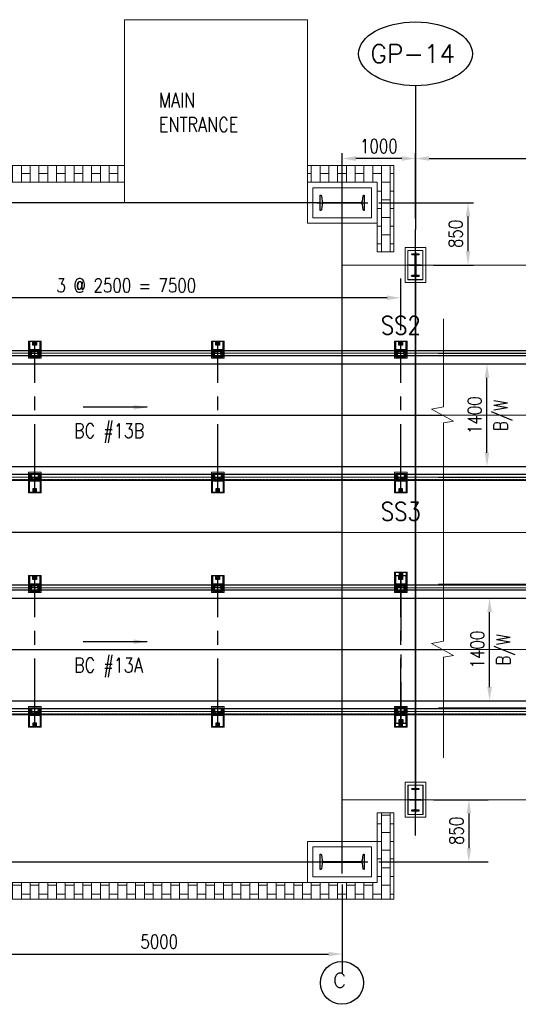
# Model space of a CAD drawing. Header units: inches. Extents: x -204116 to 930598, y -391373 to 256461.
# Tile 140 of 225: x 367315 to 374126, y -211318 to -197874. Entities that reach past the tile are written whole.
import ezdxf
from ezdxf.lldxf.tags import DXFTag

# ---------------------------------------------------------------- set-up
doc = ezdxf.new("R2010")
doc.units = ezdxf.units.IN
doc.header["$LTSCALE"] = 10
doc.header["$MEASUREMENT"] = 0
doc.header["$PDMODE"] = 1
doc.header["$PDSIZE"] = 1000
for name, pattern in [('CENTER', [2, 1.25, -0.25, 0.25, -0.25]), ('CONTINOUS', [0]), ('HIDDEN', [0.375, 0.25, -0.125])]:
    doc.linetypes.add(name, pattern=pattern)
doc.layers.get('Defpoints').update_dxf_attribs({"lineweight": 25})
doc.layers.add('BELT', color=4, linetype='Continuous')
doc.layers.add('EQP', color=71, linetype='Continuous')
for name, color, linetype, lineweight in [('cen', 2, 'CENTER2', 25), ('CENTER', 2, 'CENTER', 25), ('CTEXT2', 3, 'Continuous', 25), ('HIDDEN', 1, 'HIDDEN', 25), ('HIDEN', 8, 'CONTINOUS', 9), ('OBJECT', 7, 'Continuous', 25), ('TEXT', 3, 'Continuous', 25)]:
    doc.layers.add(name, color=color, linetype=linetype, lineweight=lineweight)
doc.styles.add('MIC', font='romans.shx', dxfattribs={"width": 0.8})
doc.styles.add('romans', font='romans.shx', dxfattribs={"width": 0.8})
doc.styles.get("Standard").update_dxf_attribs({"font": 'simplex.shx'})
tags = doc.linetypes.add('CENTER2', pattern=[1.125, 0.75, -0.125, 0.125, -0.125]).pattern_tags.tags
tags[10:11] = [DXFTag(74, 4), DXFTag(75, 0), DXFTag(340, '0'), DXFTag(46, 1.0), DXFTag(50, 0.0), DXFTag(44, 0.0), DXFTag(45, 0.0)]
tags[8:9] = [DXFTag(74, 4), DXFTag(75, 0), DXFTag(340, '0'), DXFTag(46, 1.0), DXFTag(50, 0.0), DXFTag(44, 0.0), DXFTag(45, 0.0)]
tags[6:7] = [DXFTag(74, 4), DXFTag(75, 0), DXFTag(340, '0'), DXFTag(46, 1.0), DXFTag(50, 0.0), DXFTag(44, 0.0), DXFTag(45, 0.0)]
tags[4:5] = [DXFTag(74, 4), DXFTag(75, 0), DXFTag(340, '0'), DXFTag(46, 1.0), DXFTag(50, 0.0), DXFTag(44, 0.0), DXFTag(45, 0.0)]
doc.dimstyles.new('1_75', dxfattribs={"dimscale": 75, "dimtxt": 2.5, "dimasz": 2.5, "dimexe": 1, "dimexo": 2, "dimgap": 1, "dimtad": 1, "dimtoh": 1, "dimdec": 0, "dimzin": 9, "dimdsep": 46, "dimtxsty": 'MIC', "dimcen": 2.5, "dimclrd": 1, "dimclre": 1, "dimclrt": 256, "dimadec": 0, "dimazin": 0, "dimtfac": 1, "dimtdec": 0, "dimtmove": 2, "dimatfit": 3, "dimfxl": 1, "dimlwd": -1, "dimlwe": -1, "dimarcsym": 0})

# ---------------------------------------------------------------- blocks, each defined once
blk = doc.blocks.new('ss')
for p, q in [((1740804, -1566403, 1912505), (1740804, -1566453, 1912505)), ((1740854, -1566403, 1912505), (1740804, -1566403, 1912505)), ((1740852, -1566409, 1912505), (1740817, -1566412, 1912505)), ((1740854, -1566403, 1912505), (1740854, -1566406, 1912505)), ((1742500, -1566403, 1912505), (1742500, -1566406, 1912505)), ((1742500, -1566403, 1912505), (1742550, -1566403, 1912505)), ((1742503, -1566409, 1912505), (1742537, -1566412, 1912505)), ((1742550, -1566403, 1912505), (1742550, -1566453, 1912505)), ((1740804, -1566503, 1912505), (1740804, -1566453, 1912505)), ((1740854, -1566503, 1912505), (1740804, -1566503, 1912505)), ((1740809, -1566421, 1912505), (1740809, -1566453, 1912505)), ((1740809, -1566485, 1912505), (1740809, -1566453, 1912505)), ((1740852, -1566498, 1912505), (1740817, -1566494, 1912505)), ((1740854, -1566503, 1912505), (1740854, -1566500, 1912505)), ((1742500, -1566503, 1912505), (1742500, -1566500, 1912505)), ((1742500, -1566503, 1912505), (1742550, -1566503, 1912505)), ((1742503, -1566498, 1912505), (1742537, -1566494, 1912505)), ((1742545, -1566421, 1912505), (1742545, -1566453, 1912505)), ((1742545, -1566485, 1912505), (1742545, -1566453, 1912505)), ((1742550, -1566503, 1912505), (1742550, -1566453, 1912505))]:
    blk.add_line(p, q)
at = {"elevation": 1912505}
for points in [[(1740882, -1566526), (1740671, -1566526), (1740671, -1566381), (1740882, -1566381)], [(1742472, -1566526), (1742733, -1566526), (1742733, -1566381), (1742472, -1566381)], [(1740672, -1566478), (1740722, -1566478), (1740722, -1566428), (1740672, -1566428)], [(1742732, -1566478), (1742682, -1566478), (1742682, -1566428), (1742732, -1566428)]]:
    blk.add_lwpolyline(points, close=True, dxfattribs=at)
at = {"linetype": 'Continuous', "elevation": 1912505}
for points in [[(1740872, -1566516), (1740872, -1566391), (1740782, -1566391), (1740782, -1566516)], [(1742482, -1566516), (1742482, -1566391), (1742572, -1566391), (1742572, -1566516)]]:
    blk.add_lwpolyline(points, close=True, dxfattribs=at)
for centre in [(1740697, -1566453, 1912505), (1742707, -1566453, 1912505)]:
    blk.add_circle(centre, 20.8)
for centre, radius, start, end in [((1740818, -1566421, 1912505), 9, 96, 180), ((1740852, -1566406, 1912505), 2.4, 276, 0), ((1742503, -1566406, 1912505), 2.4, 180, 264), ((1742536, -1566421, 1912505), 9, 360, 84), ((1740818, -1566485, 1912505), 9, 180, 264), ((1740852, -1566500, 1912505), 2.4, 0, 84), ((1742503, -1566500, 1912505), 2.4, 96, 180), ((1742536, -1566485, 1912505), 9, 276, 360)]:
    blk.add_arc(centre, radius, start, end)
at = {"layer": 'CENTER', "ltscale": 75}
for p, q in [((1740832, -1566366, 1912505), (1740832, -1566541, 1912505)), ((1740832, -1566366, 1912505), (1740832, -1566541, 1912505)), ((1742522, -1566366, 1912505), (1742522, -1566541, 1912505)), ((1742522, -1566366, 1912505), (1742522, -1566541, 1912505)), ((1742736, -1566453, 1912505), (1740667, -1566453, 1912505)), ((1740697, -1566428, 1912505), (1740697, -1566478, 1912505)), ((1742707, -1566428, 1912505), (1742707, -1566478, 1912505))]:
    blk.add_line(p, q, dxfattribs=at)
at = {"layer": 'HIDEN', "color": 8, "ltscale": 25, "elevation": 1912505}
for points in [[(1740897, -1566541), (1740667, -1566541), (1740667, -1566366), (1740897, -1566366)], [(1742457, -1566541), (1742736, -1566541), (1742736, -1566366), (1742457, -1566366)]]:
    blk.add_lwpolyline(points, close=True, dxfattribs=at)
blk = doc.blocks.new('MB 600')
at = {"layer": 'cen'}
for p, q in [((1434933, -1594061, -4420572), (1434933, -1594411, -4420572)), ((1434583, -1594220, -4420572), (1435283, -1594220, -4420572))]:
    blk.add_line(p, q, dxfattribs=at)
at = {"layer": 'EQP', "color": 3, "ltscale": 0.05, "elevation": -4420572}
blk.add_lwpolyline([(1434633, -1594115), (1434633, -1594325), (1434637, -1594325, 0.373885), (1434647, -1594316), (1434657, -1594243, -0.373885), (1434677, -1594226), (1435188, -1594226, -0.373885), (1435208, -1594243), (1435218, -1594316, 0.373885), (1435228, -1594325), (1435233, -1594325), (1435233, -1594115), (1435228, -1594115, 0.373885), (1435218, -1594124), (1435208, -1594197, -0.373885), (1435188, -1594214), (1434677, -1594214, -0.373885), (1434657, -1594197), (1434647, -1594124, 0.373885), (1434637, -1594115)], format="xyb", close=True, dxfattribs=at)
blk = doc.blocks.new('*D309')
at = {"color": 1, "transparency": 16777216}
for p, q in [((372721, -200587), (372721, -199695)), ((378721, -200415), (378721, -199695)), ((372908, -199770), (378533, -199770))]:
    blk.add_line(p, q, dxfattribs=at)
for points in [[(372908, -199739), (372908, -199801), (372721, -199770)], [(378533, -199739), (378533, -199801), (378721, -199770)]]:
    blk.add_solid(points, dxfattribs=at)
at = {"layer": 'Defpoints', "color": 0, "transparency": 16777216}
for p in [(378721, -199770), (378721, -200565), (372721, -200737)]:
    blk.add_point(p, dxfattribs=at)
at = {"transparency": 16777216, "insert": (375721, -199601), "char_height": 187.5, "attachment_point": 5, "style": 'MIC'}
blk.add_mtext('6000', dxfattribs=at)
blk = doc.blocks.new('*D310')
at = {"color": 1, "transparency": 16777216}
for p, q in [((371721, -200224), (371721, -199695)), ((372721, -200587), (372721, -199695)), ((372533, -199770), (371908, -199770))]:
    blk.add_line(p, q, dxfattribs=at)
for points in [[(371908, -199739), (371908, -199801), (371721, -199770)], [(372533, -199739), (372533, -199801), (372721, -199770)]]:
    blk.add_solid(points, dxfattribs=at)
at = {"layer": 'Defpoints', "color": 0, "transparency": 16777216}
for p in [(371721, -199770), (371721, -200374, 4420572), (372721, -200737)]:
    blk.add_point(p, dxfattribs=at)
at = {"transparency": 16777216, "insert": (372221, -199601), "char_height": 187.5, "attachment_point": 5, "style": 'MIC'}
blk.add_mtext('1000', dxfattribs=at)
blk = doc.blocks.new('*D505')
at = {"color": 1, "transparency": 16777216}
for p, q in [((371721, -209684), (371721, -210894)), ((366721, -209729), (366721, -210894)), ((366908, -210632), (371533, -210632))]:
    blk.add_line(p, q, dxfattribs=at)
for points in [[(366908, -210601), (366908, -210663), (366721, -210632)], [(371533, -210601), (371533, -210663), (371721, -210632)]]:
    blk.add_solid(points, dxfattribs=at)
at = {"layer": 'Defpoints', "color": 0, "transparency": 16777216}
for p in [(366721, -209579, -4420572), (371721, -209534, -4420572), (371721, -210632)]:
    blk.add_point(p, dxfattribs=at)
at = {"transparency": 16777216, "insert": (369221, -210463), "char_height": 187.5, "attachment_point": 5, "style": 'MIC'}
blk.add_mtext('5000', dxfattribs=at)
blk = doc.blocks.new('*D506')
at = {"color": 1, "transparency": 16777216}
for p, q in [((373035, -202574), (373960, -202574)), ((373698, -203787), (373698, -202762)), ((373035, -203974), (373960, -203974))]:
    blk.add_line(p, q, dxfattribs=at)
for points in [[(373667, -202762), (373729, -202762), (373698, -202574)], [(373667, -203787), (373729, -203787), (373698, -203974)]]:
    blk.add_solid(points, dxfattribs=at)
at = {"layer": 'Defpoints', "color": 0, "transparency": 16777216}
for p in [(372885, -202574, 2), (373698, -202574), (372885, -203974, 2)]:
    blk.add_point(p, dxfattribs=at)
at = {"transparency": 16777216, "char_height": 187.5, "attachment_point": 5, "rotation": 89.9999, "style": 'MIC'}
for s, insert in [('1400', (373529, -203274)), ('B/W', (373916, -203274))]:
    blk.add_mtext(s, dxfattribs=dict(at, insert=insert))
blk = doc.blocks.new('*D507')
at = {"color": 1, "transparency": 16777216}
for p, q in [((373035, -205774), (373996, -205774)), ((373734, -206987), (373734, -205962)), ((373035, -207174), (373996, -207174))]:
    blk.add_line(p, q, dxfattribs=at)
for points in [[(373702, -205962), (373765, -205962), (373734, -205774)], [(373702, -206987), (373765, -206987), (373734, -207174)]]:
    blk.add_solid(points, dxfattribs=at)
at = {"layer": 'Defpoints', "color": 0, "transparency": 16777216}
for p in [(372885, -205774, 2), (373734, -205774), (372885, -207174, 2)]:
    blk.add_point(p, dxfattribs=at)
at = {"transparency": 16777216, "char_height": 187.5, "attachment_point": 5, "rotation": 89.9999, "style": 'MIC'}
for s, insert in [('1400', (373565, -206474)), ('B/W', (373951, -206474))]:
    blk.add_mtext(s, dxfattribs=dict(at, insert=insert))
blk = doc.blocks.new('*D508')
at = {"color": 1, "transparency": 16777216}
for p, q in [((374548, -202242), (374548, -202054)), ((373035, -202429), (374810, -202429)), ((374548, -204119), (374548, -202429)), ((373035, -204119), (374810, -204119)), ((374548, -204307), (374548, -204494))]:
    blk.add_line(p, q, dxfattribs=at)
for points in [[(374517, -202242), (374579, -202242), (374548, -202429)], [(374517, -204307), (374579, -204307), (374548, -204119)]]:
    blk.add_solid(points, dxfattribs=at)
at = {"layer": 'Defpoints', "color": 0, "transparency": 16777216}
for p in [(372885, -202429, 2), (374548, -202429), (372885, -204119, 2)]:
    blk.add_point(p, dxfattribs=at)
at = {"transparency": 16777216, "insert": (374548, -203235), "char_height": 187.5, "attachment_point": 5, "rotation": 89.9999, "style": 'MIC'}
blk.add_mtext('1690 C/C\\PSTR, SS', dxfattribs=at)
blk = doc.blocks.new('*D509')
at = {"color": 1, "transparency": 16777216}
for p, q in [((374651, -205393), (374651, -205205)), ((373035, -205580), (374913, -205580)), ((374651, -207270), (374651, -205580)), ((373035, -207270), (374913, -207270)), ((374651, -207458), (374651, -207645))]:
    blk.add_line(p, q, dxfattribs=at)
for points in [[(374620, -205393), (374682, -205393), (374651, -205580)], [(374620, -207458), (374682, -207458), (374651, -207270)]]:
    blk.add_solid(points, dxfattribs=at)
at = {"layer": 'Defpoints', "color": 0, "transparency": 16777216}
for p in [(372885, -205580, 2), (374651, -205580), (372885, -207270, 2)]:
    blk.add_point(p, dxfattribs=at)
at = {"transparency": 16777216, "insert": (374651, -206386), "char_height": 187.5, "attachment_point": 5, "rotation": 89.9999, "style": 'MIC'}
blk.add_mtext('1690 C/C\\PSTR, SS', dxfattribs=at)
blk = doc.blocks.new('*D513')
at = {"color": 1, "transparency": 16777216}
for p, q in [((365021, -202114), (365021, -201409)), ((372521, -202114), (372521, -201409)), ((372333, -201672), (365208, -201672))]:
    blk.add_line(p, q, dxfattribs=at)
for points in [[(365208, -201640), (365208, -201703), (365021, -201672)], [(372333, -201640), (372333, -201703), (372521, -201672)]]:
    blk.add_solid(points, dxfattribs=at)
at = {"layer": 'Defpoints', "color": 0, "transparency": 16777216}
for p in [(365021, -201672), (365021, -202264, -2509177), (372521, -202264, -2509177)]:
    blk.add_point(p, dxfattribs=at)
at = {"transparency": 16777216, "insert": (368771, -201503), "char_height": 187.5, "attachment_point": 5, "style": 'MIC'}
blk.add_mtext('3 @ 2500 = 7500', dxfattribs=at)
blk = doc.blocks.new('*D517')
at = {"color": 1, "transparency": 16777216}
for p, q in [((372221, -200374), (373514, -200374)), ((373439, -201036), (373439, -200562)), ((372966, -201224), (373514, -201224))]:
    blk.add_line(p, q, dxfattribs=at)
for points in [[(373408, -200562), (373470, -200562), (373439, -200374)], [(373408, -201036), (373470, -201036), (373439, -201224)]]:
    blk.add_solid(points, dxfattribs=at)
at = {"layer": 'Defpoints', "color": 0, "transparency": 16777216}
for p in [(372071, -200374, -2509179), (373439, -200374), (372816, -201224, -2509178)]:
    blk.add_point(p, dxfattribs=at)
at = {"transparency": 16777216, "insert": (373270, -200799), "char_height": 187.5, "attachment_point": 5, "rotation": 90, "style": 'MIC'}
blk.add_mtext('850', dxfattribs=at)
blk = doc.blocks.new('*D518')
at = {"color": 1, "transparency": 16777216}
for p, q in [((372966, -208525), (373712, -208525)), ((373450, -208712), (373450, -209187)), ((372221, -209374), (373712, -209374))]:
    blk.add_line(p, q, dxfattribs=at)
for points in [[(373419, -208712), (373481, -208712), (373450, -208525)], [(373419, -209187), (373481, -209187), (373450, -209374)]]:
    blk.add_solid(points, dxfattribs=at)
at = {"layer": 'Defpoints', "color": 0, "transparency": 16777216}
for p in [(372816, -208525, -2509178), (372071, -209374, -2509179), (373450, -209374)]:
    blk.add_point(p, dxfattribs=at)
at = {"transparency": 16777216, "insert": (373281, -208950), "char_height": 187.5, "attachment_point": 5, "rotation": 90, "style": 'MIC'}
blk.add_mtext('850', dxfattribs=at)
blk = doc.blocks.new('zxzxzxxz')
at = {"layer": 'cen', "color": 1}
for p, q in [((372721, -208358, -5), (372721, -208672, -5)), ((372721, -208691, 0), (372721, -208377, 0))]:
    blk.add_line(p, q, dxfattribs=at)
at = {"layer": 'HIDEN', "color": 8, "ltscale": 25}
for points, elevation in [([(372861, -208287), (372861, -208762), (372581, -208762), (372581, -208287)], -1), ([(372581, -208762), (372581, -208287), (372861, -208287), (372861, -208762)], -6), ([(372823, -208324), (372823, -208724), (372618, -208724), (372618, -208324)], -1), ([(372619, -208726), (372619, -208326), (372824, -208326), (372824, -208726)], -6)]:
    blk.add_lwpolyline(points, close=True, dxfattribs=dict(at, elevation=elevation))
at = {"xscale": 0.5, "yscale": 0.5, "zscale": 0.5}
for p, rotation in [((1169831, 508942, 2210286), 270), ((-424389, -925991, 2210282), 90)]:
    blk.add_blockref('MB 600', p, dxfattribs=dict(at, rotation=rotation))

msp = doc.modelspace()

# ---------------------------------------------------------------- hatches: boundary and pattern name
at = {"layer": 'HIDEN', "ltscale": 25}
h = msp.add_hatch(dxfattribs=at)
h.set_pattern_fill('AR-B816', color=8, scale=15, angle=270, style=0)
h.set_pattern_definition([(270, (-1635342.63, 1621986.56), (120, -2e-14), []), (0, (-1635342.63, 1621986.56), (120, 120), [120, -120])])
h.paths.add_polyline_path([(360016, -208704.1), (360246, -208704.1), (360246, -209654.4), (372196, -209654.4), (372196, -208704.1), (372426, -208704.1), (372426, -209884.4), (360016, -209884.4)])
h.paths.add_polyline_path([(360016, -201044.4), (360246, -201044.4), (360246, -200094.4), (368746, -200094.4), (368746, -199864.4), (360016, -199864.4)])
h.paths.add_polyline_path([(372426, -201044.4), (372196, -201044.4), (372196, -200094.4), (371246, -200094.4), (371246, -199864.4), (372426, -199864.4)])

# ---------------------------------------------------------------- linework, layer by layer
at = {"color": 1}
for p in [(372721, -198775.2), (372721, -209011.8)]:
    msp.add_line(p, (372721, -200736.8), dxfattribs=at)
at = {"color": 1, "ltscale": 500}
for p, q in [((371421, -200374.3, -5.2), (360721, -200374.3, -5.2)), ((371721, -209374.3, -5.2), (371721, -200380.3, -5.2)), ((372721, -201223.8, -4.6), (372721, -208524.8, -4.6)), ((359027.3, -203274.3, -0.2), (373089.1, -203274.3, -0.4)), ((363203.6, -203274.3, -4.4), (373089.1, -203274.3, -4.6)), ((359027.3, -206474.3, -4.2), (373089.1, -206474.3, -4.4)), ((360721, -209374.3, -5.2), (371721, -209374.3, -5.2))]:
    msp.add_line(p, q, dxfattribs=at)
at = {"color": 1, "linetype": 'CENTER', "lineweight": 0, "ltscale": 0.5}
for p, q in [((371721, -201224.3), (548562.8, -201224.3)), ((351425, -203274.3), (540170.7, -203274.3)), ((360721, -204874.3), (548562.8, -204874.3)), ((362721, -206474.3, 4420572.3), (548562.8, -206474.3, 4420572.3)), ((371721, -208524.3), (548562.8, -208524.3))]:
    msp.add_line(p, q, dxfattribs=at)
at = {"color": 114}
msp.add_circle((371717.2, -211024.5, 4420567.1), 293.3, dxfattribs=at)
at = {"color": 1}
msp.add_ellipse((372721, -198339.9), major_axis=(777.4, 0), ratio=0.5599309, dxfattribs=at)
at = {"layer": 'BELT'}
for p, q in [((361261, -202574.3, -986610.2), (538627.2, -202574.3, -4139113.9)), ((361261, -203974.3, -985224.3), (538627.2, -203974.3, -4136595.8)), ((362721, -205774.3, 12544201.1), (546894.2, -205774.3, 4925571.5)), ((362721, -207174.3, 12543902.7), (546894.2, -207174.3, 4928009.3))]:
    msp.add_line(p, q, dxfattribs=at)
at = {"layer": 'cen', "color": 1}
for p, q in [((372721, -201390.8, -4.6), (372721, -201076.8, -4.6)), ((372721, -201391.3, 0), (372721, -201077.3, 0))]:
    msp.add_line(p, q, dxfattribs=at)
at = {"layer": 'cen', "linetype": 'CENTER2', "lineweight": 9, "ltscale": 0.01}
for p, q in [((362521.4, -202429.3), (536905, -202429.3)), ((362521.4, -204119.3, -1611881.4), (536905, -204119.3, -4127325.4)), ((362721, -205629.3, 12650530.7), (545597, -205629.3, 4713819.2)), ((362721, -207319.3, 12650530.7), (545597, -207319.3, 4713819.2))]:
    msp.add_line(p, q, dxfattribs=at)
at = {"layer": 'cen', "linetype": 'CENTER', "ltscale": 500}
msp.add_line((371721, -204874.3, -4.6), (360721, -204874.3, -3.2), dxfattribs=at)
at = {"layer": 'HIDDEN', "lineweight": 9, "ltscale": 0.01}
for p, q in [((362521.4, -202395, -1611883.4), (536905, -202395, -4127327.5)), ((362521.4, -204153.6, -1611877.7), (536905, -204153.6, -4127321.5)), ((362721, -205595, 12650528), (545597, -205595, 4713817)), ((362721, -207353.6, 12650534.1), (545597, -207353.6, 4713823))]:
    msp.add_line(p, q, dxfattribs=at)
at = {"layer": 'HIDEN', "color": 8, "ltscale": 25}
for p, q in [((360016, -199864.4, -5.2), (368746, -199864.4, -5.2)), ((368746, -199864.4, -5.2), (368746, -200094.4, -5.2)), ((371246, -199864.4, -5.2), (372426, -199864.4, -5.2)), ((371246, -200094.4, -5.2), (371246, -199864.4, -5.2)), ((372426, -199864.4, -5.2), (372426, -201044.4, -5.2)), ((360246, -200094.4, -5.2), (368746, -200094.4, -5.2)), ((371246, -200094.4, -5.2), (372196, -200094.4, -5.2)), ((372196, -200094.4, -5.2), (372196, -201044.4, -5.2)), ((372426, -201044.4, -5.2), (372196, -201044.4, -5.2)), ((372196, -208704.1, -5.2), (372196, -209654.4, -5.2)), ((372426, -208704.1, -5.2), (372196, -208704.1, -5.2)), ((372426, -208704.1, -5.2), (372426, -209884.4, -5.2)), ((372196, -209654.4, -5.2), (360246, -209654.4, -5.2)), ((372426, -209884.4, -5.2), (360016, -209884.4, -5.2))]:
    msp.add_line(p, q, dxfattribs=at)
for points, elevation in [([(368746, -200374.4), (371246, -200374.4), (371246, -197874.4), (368746, -197874.4)], -5.2), ([(371246, -200654.4), (372196, -200654.4), (372196, -200094.4), (371246, -200094.4)], -5.2), ([(371321, -200579.4), (372121, -200579.4), (372121, -200169.4), (371321, -200169.4)], -5.2), ([(372860.8, -200986.8), (372860.8, -201461.8), (372580.8, -201461.8), (372580.8, -200986.8)], -1), ([(372581.2, -200986.3), (372581.2, -201461.3), (372861.2, -201461.3), (372861.2, -200986.3)], -5.6), ([(372823.3, -201024.3), (372823.3, -201424.3), (372618.3, -201424.3), (372618.3, -201024.3)], -1), ([(372618.7, -201023.8), (372618.7, -201423.8), (372823.7, -201423.8), (372823.7, -201023.8)], -5.6), ([(371246, -209654.4), (372196, -209654.4), (372196, -209094.4), (371246, -209094.4)], -5.2), ([(371321, -209579.4), (372121, -209579.4), (372121, -209169.4), (371321, -209169.4)], -5.2)]:
    msp.add_lwpolyline(points, close=True, dxfattribs=dict(at, elevation=elevation))
for points, elevation in [([(373102, -201959.7), (373102, -203160.4), (372938.3, -203192.8), (373239.8, -203355.7), (373102, -203379.8), (373102, -205159.7)], -3.2), ([(373102, -205159.7), (373102, -206360.4), (372938.3, -206392.8), (373239.8, -206555.7), (373102, -206579.8), (373102, -207952.8)], -9.2)]:
    msp.add_lwpolyline(points, dxfattribs=dict(at, elevation=elevation))
at = {"layer": 'OBJECT'}
for p, q in [((362521.4, -202389.3, -1611881.3), (536905, -202389.3, -4127325.4)), ((536905, -202464.3, -4127325.4), (362521.4, -202464.3, -1611881.3)), ((536905, -204084.3, -4127321.5), (362521.4, -204084.3, -1611877.7)), ((362521.4, -204159.3, -1611877.7), (536905, -204159.3, -4127321.5)), ((362721, -205589.3, 12650530.2), (545597, -205589.3, 4713819.2)), ((545597, -205664.3, 4713819.2), (362721, -205664.3, 12650530.2)), ((545597, -207284.3, 4713823), (362721, -207284.3, 12650534.1)), ((362721, -207359.3, 12650534.1), (545597, -207359.3, 4713823))]:
    msp.add_line(p, q, dxfattribs=at)

# ---------------------------------------------------------------- block references
at = {"xscale": -1}
for name, p, rotation in [('MB 600', (-1063211.6, -1794594.3, 4420567.1), 180), ('ss', (-1198932.1, 1538403.2, -1912505.1), 90), ('ss', (-1196432.1, 1538403.2, -1912505.1), 90), ('ss', (-1193932.1, 1538403.2, -1912505.1), 90), ('ss', (-1198932.1, 1535203.2, -1912505.1), 90), ('ss', (-1196432.1, 1535203.2, -1912505.1), 90), ('ss', (-1193932.1, 1535203.2, -1912505.1), 90), ('MB 600', (-1063211.6, -1803594.3, 4420567.1), 180)]:
    msp.add_blockref(name, p, dxfattribs=dict(at, rotation=rotation))
at = {"yscale": 0.5, "zscale": 0.5}
for p, xscale, rotation in [((1169831, 516242, 2210286.1), 0.5, 270), ((-424389, 516242.5, 2210281.5), -0.5, 90)]:
    msp.add_blockref('MB 600', p, dxfattribs=dict(at, xscale=xscale, rotation=rotation))
at = {"color": 1, "ltscale": 500, "xscale": -1, "rotation": 270}
msp.add_blockref('ss', (1938974.1, -1948152.3, -1912507.9), dxfattribs=at)
msp.add_blockref('zxzxzxxz', (0, 0))

# ---------------------------------------------------------------- texts
at = {"char_height": 200, "attachment_point": 7, "style": 'romans'}
for s, insert in [('\\A1;MAIN\\PENTRANCE', (369217.2, -199407.3)), ('BC #13B', (368058, -203652.8, 2509173.7)), ('BC #13A', (368058, -206852.8, 2509171.9))]:
    msp.add_mtext(s, dxfattribs=dict(at, insert=insert))
at = {"layer": 'CTEXT2', "width": 0.85}
for s, p in [('SS2', (372249, -202172.5)), ('SS3', (372249, -204713.5))]:
    msp.add_text(s, height=250, dxfattribs=at).set_placement(p)
at = {"layer": 'CTEXT2', "insert": (372684.8, -198340), "char_height": 250, "attachment_point": 5}
msp.add_mtext('\\A1;GP-14', dxfattribs=at)
at = {"layer": 'TEXT', "style": 'romans'}
msp.add_text('C', height=200, dxfattribs=at).set_placement((371595.4, -211090.4, 4420823.5))

# ---------------------------------------------------------------- dimensions: what is measured, and where the dimension line sits
for base, p1, p2, override, picture, middle in [((371721, -199770.1), (372721, -200736.8), (371721, -200374.3, 4420572.3), {"dimfxl": 0.18, "dimarcsym": 1}, '*D310', (372221, -199601.3)), ((378721, -199770.1), (372721, -200736.8), (378721, -200564.8), {"dimfxl": 0.18, "dimarcsym": 1}, '*D309', (375721, -199601.3)), ((371721, -210631.9, 4420567.1), (366721, -209579.4, -5.2), (371721, -209534.2, -5.2), {"dimexe": 3.5, "dimfxl": 0.18, "dimarcsym": 1}, '*D505', (369221, -210463.1, 4420567.1))]:
    dim = msp.add_linear_dim(base=base, p1=p1, p2=p2, dimstyle='1_75', override=override)
    dim.commit()
    dim.dimension.update_dxf_attribs({"geometry": picture, "text_midpoint": middle})
for base, p1, p2, override, picture, middle in [((373438.9, -200374.1, 2509173.7), (372816.3, -201223.8, -4.6), (372071, -200374.1, -5.2), {"dimfxl": 0.18, "dimarcsym": 1}, '*D517', (373270.1, -200798.9, 2509173.7)), ((373449.9458, -209374.2778, 2509173.7442), (372816.3202, -208524.7654, -4.6251), (372070.9951, -209374.2778, -5.1718), {"dimexe": 3.5, "dimfxl": 0.18, "dimarcsym": 1}, '*D518', (373281.1958, -208949.5216, 2509173.7442))]:
    dim = msp.add_linear_dim(base=base, p1=p1, p2=p2, angle=90, dimstyle='1_75', override=override)
    dim.commit()
    dim.dimension.update_dxf_attribs({"geometry": picture, "text_midpoint": middle})
dim = msp.add_linear_dim(base=(365021, -201671.7, 2509173.7), p1=(372521, -202264.3, -2.8), p2=(365021, -202264.3, -2.8), text='3 @ 2500 = <>', dimstyle='1_75', override={"dimexe": 3.5, "dimfxl": 0.18, "dimarcsym": 1})
dim.commit()
dim.dimension.update_dxf_attribs({"geometry": '*D513', "text_midpoint": (368771, -201502.9, 2509173.7)})
for base, p1, p2, picture, middle in [((374547.9, -202429.3, -6.9), (372885.1, -204119.2, -4.4), (372885.1, -202429.3, -4.6), '*D508', (374547.9, -203235, -6.9)), ((374650.8, -205580.3, -5), (372885.1, -207270.3, -2.5), (372885.1, -205580.3, -2.7), '*D509', (374650.8, -206386, -5))]:
    dim = msp.add_linear_dim(base=base, p1=p1, p2=p2, angle=89.99989, text='<> C/C\\XSTR, SS', dimstyle='1_75', override={"dimexe": 3.5, "dimfxl": 0.18, "dimarcsym": 1})
    dim.commit()
    dim.dimension.update_dxf_attribs({"geometry": picture, "text_midpoint": middle, "dimtype": 160})
for base, p1, p2, picture, middle in [((373697.9, -202574.3, -6.8), (372885.1, -203974.3, -4.4), (372885.1, -202574.3, -4.4), '*D506', (373697.9, -203274.3, -6.8)), ((373733.6, -205774.3, -6.8), (372885.1, -207174.3, -4.4), (372885.1, -205774.3, -4.4), '*D507', (373733.6, -206474.3, -6.8))]:
    dim = msp.add_linear_dim(base=base, p1=p1, p2=p2, angle=89.99989, text='<>\\XB/W', dimstyle='1_75', override={"dimexe": 3.5, "dimfxl": 0.18, "dimarcsym": 1})
    dim.commit()
    dim.dimension.update_dxf_attribs({"geometry": picture, "text_midpoint": middle})

# ---------------------------------------------------------------- leaders
for points in [[(369058, -203166.7, 2509173.7), (368183, -203166.7, 2509173.7)], [(369058, -206366.7, 2509171.9), (368183, -206366.7, 2509171.9)]]:
    msp.add_leader(points, dimstyle='1_75', override={"dimexe": 3.5, "dimfxl": 0.18, "dimarcsym": 1})

doc.saveas('drawing.dxf')
